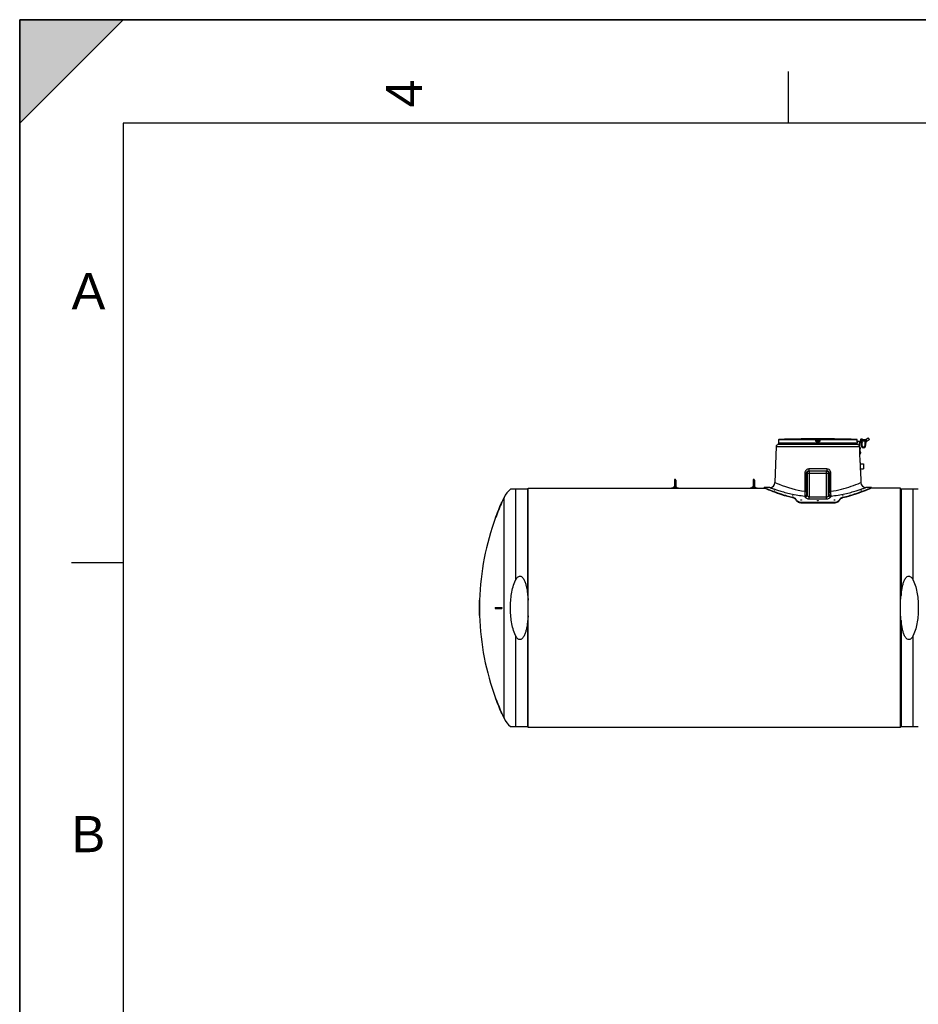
# Model space of a CAD drawing. Header units: millimetres. Extents: x 0 to 297, y 0 to 210.
# Tile 11 of 21: x 0 to 87, y 115 to 210. Entities that reach past the tile are written whole.
import ezdxf

# ---------------------------------------------------------------- set-up
doc = ezdxf.new("R2010")
doc.units = ezdxf.units.MM
doc.header["$LTSCALE"] = 16.335
doc.layers.get('0').update_dxf_attribs({"linetype": 'CONTINUOUS'})
doc.layers.add('AXES_REF', color=7, linetype='CONTINUOUS')
doc.layers.add('SURFACES', color=7, linetype='CONTINUOUS')
doc.styles.add('TEXTSTYLE_2', font='arial.ttf')

# ---------------------------------------------------------------- blocks, each defined once
blk = doc.blocks.new('MARGEA4_BL0', base_point=(148.514, 105.014))
at = {"color": 7, "linetype": 'Continuous'}
for p, q in [((297.014, 210.014), (0.014, 210.014)), ((0.014, 0.014), (0.014, 210.014)), ((0.014, 200.014), (10.014, 210.014)), ((10.014, 210.014), (0.014, 210.014)), ((0.014, 210.014), (0.014, 200.014)), ((0.014, 0.014), (0.014, 210.014)), ((0.014, 210.014), (0.014, 0.014)), ((0.014, 200.014), (10.014, 210.014)), ((74.264, 205.014), (74.264, 200.014)), ((287.014, 200.014), (10.014, 200.014)), ((10.014, 200.014), (10.014, 10.014)), ((5.014, 157.514), (10.014, 157.514))]:
    blk.add_line(p, q, dxfattribs=at)
blk.add_solid([(0.014, 200.014), (10.014, 210.014), (0.014, 210.014)], dxfattribs=at)
at = {"color": 5, "linetype": 'Continuous', "style": 'TEXTSTYLE_2', "oblique": 0.00002}
blk.add_text('4', height=3.5, rotation=90, dxfattribs=at).set_placement((38.889, 201.514))
for s, p in [('A', (5.014, 182.014)), ('B', (5.014, 129.514))]:
    blk.add_text(s, height=3.5, dxfattribs=at).set_placement(p)

msp = doc.modelspace()

# ---------------------------------------------------------------- linework, layer by layer
at = {"color": 7, "linetype": 'Continuous'}
for p, q in [((0, 0), (0, 210)), ((0, 210), (297, 210)), ((81.762, 169.435), (82.007, 169.571)), ((82.034, 169.563), (82.007, 169.571)), ((82.007, 169.571), (82.104, 169.396)), ((82.034, 169.563), (82.112, 169.423)), ((73.105, 168.734), (72.989, 165.26)), ((80.973, 168.927), (73.305, 168.927)), ((73.339, 169.178), (73.339, 169.077)), ((73.342, 169.201), (73.341, 169.193)), ((73.341, 169.193), (73.341, 169.192)), ((73.341, 169.192), (73.341, 169.191)), ((73.341, 169.191), (73.341, 169.189)), ((73.341, 169.189), (73.341, 169.189)), ((73.341, 169.189), (73.341, 169.188)), ((73.341, 169.188), (73.341, 169.188)), ((73.341, 169.188), (73.341, 169.187)), ((73.341, 169.187), (73.341, 169.187)), ((73.343, 169.232), (73.342, 169.225)), ((73.342, 169.225), (73.342, 169.218)), ((73.342, 169.218), (73.342, 169.212)), ((73.342, 169.212), (73.342, 169.207)), ((73.342, 169.207), (73.342, 169.205)), ((73.344, 169.379), (73.343, 169.257)), ((73.343, 169.257), (73.343, 169.248)), ((73.343, 169.248), (73.343, 169.24)), ((73.343, 169.24), (73.343, 169.232)), ((75.539, 169.468), (75.517, 169.468)), ((75.572, 169.469), (75.539, 169.468)), ((75.586, 169.469), (75.572, 169.469)), ((75.587, 169.469), (75.586, 169.469)), ((75.587, 169.469), (75.587, 169.469)), ((75.587, 169.469), (75.587, 169.469)), ((77.008, 169.316), (76.994, 169.424)), ((77.008, 169.316), (77.008, 169.312)), ((77.283, 169.424), (77.269, 169.312)), ((78.691, 169.469), (78.691, 169.469)), ((78.737, 169.468), (78.691, 169.469)), ((78.693, 169.469), (78.691, 169.469)), ((78.691, 169.469), (78.691, 169.469)), ((78.691, 169.469), (78.691, 169.469)), ((78.759, 169.468), (78.722, 169.468)), ((78.761, 169.468), (78.759, 169.468)), ((80.935, 169.258), (80.934, 169.379)), ((80.935, 169.24), (80.935, 169.258)), ((80.935, 169.258), (81.458, 169.248)), ((80.935, 169.228), (80.935, 169.24)), ((80.935, 169.221), (80.935, 169.228)), ((81.458, 169.218), (80.935, 169.228)), ((80.936, 169.214), (80.935, 169.221)), ((80.936, 169.209), (80.936, 169.214)), ((80.936, 169.204), (80.936, 169.209)), ((80.936, 169.2), (80.936, 169.204)), ((80.936, 169.197), (80.936, 169.2)), ((80.936, 169.195), (80.936, 169.197)), ((80.937, 169.193), (80.936, 169.195)), ((80.937, 169.191), (80.937, 169.193)), ((80.937, 169.19), (80.937, 169.191)), ((80.937, 169.189), (80.937, 169.19)), ((80.937, 169.188), (80.937, 169.189)), ((80.937, 169.187), (80.937, 169.188)), ((80.937, 169.188), (80.937, 169.188)), ((80.937, 169.187), (80.937, 169.187)), ((80.937, 169.187), (80.937, 169.187)), ((80.939, 169.178), (80.939, 169.077)), ((81.224, 167.192), (81.16, 169.117)), ((81.229, 167.959), (81.19, 169.118)), ((81.199, 169.158), (81.458, 169.167)), ((81.2, 169.128), (81.459, 169.137)), ((81.207, 168.613), (81.217, 168.614)), ((81.221, 168.504), (81.217, 168.614)), ((81.267, 168.608), (81.217, 168.606)), ((81.261, 169.395), (81.259, 169.291)), ((81.27, 168.513), (81.267, 168.608)), ((81.284, 169.261), (81.284, 169.261)), ((81.287, 169.454), (81.287, 169.437)), ((81.362, 169.436), (81.287, 169.437)), ((81.297, 169.464), (81.427, 169.462)), ((81.316, 169.132), (81.311, 168.87)), ((81.318, 169.22), (81.317, 169.162)), ((81.73, 169.263), (81.388, 169.269)), ((81.396, 169.135), (81.391, 168.869)), ((81.398, 169.219), (81.397, 169.165)), ((81.418, 169.442), (81.789, 169.435)), ((81.437, 169.441), (81.437, 169.451)), ((81.438, 169.218), (81.438, 169.248)), ((81.439, 169.136), (81.438, 169.166)), ((81.458, 169.218), (81.458, 169.248)), ((81.459, 169.137), (81.458, 169.167)), ((81.823, 169.241), (81.693, 169.243)), ((81.711, 168.863), (81.718, 169.243)), ((81.839, 169.261), (81.787, 169.262)), ((81.791, 168.861), (81.798, 169.241)), ((81.839, 169.261), (81.853, 169.26)), ((81.86, 169.306), (81.859, 169.263)), ((81.861, 169.376), (81.861, 169.396)), ((81.863, 169.263), (82.104, 169.396)), ((82.112, 169.423), (82.104, 169.396)), ((81.198, 167.978), (81.228, 167.979)), ((81.199, 167.958), (81.229, 167.959)), ((81.211, 168.503), (81.221, 168.504)), ((81.22, 168.511), (81.27, 168.513)), ((81.22, 168.214), (81.23, 168.214)), ((81.224, 168.104), (81.234, 168.104)), ((81.234, 168.104), (81.23, 168.214)), ((81.28, 168.208), (81.23, 168.207)), ((81.234, 168.111), (81.284, 168.113)), ((81.284, 168.113), (81.28, 168.208)), ((81.22, 167.192), (81.22, 166.827)), ((81.224, 167.192), (81.26, 167.192)), ((81.26, 166.462), (81.26, 167.192)), ((81.26, 167.077), (81.56, 167.077)), ((81.56, 167.077), (81.56, 166.577)), ((76.238, 166.377), (78.04, 166.377)), ((81.249, 166.462), (81.26, 166.462)), ((81.249, 166.462), (81.289, 165.26)), ((81.26, 166.577), (81.56, 166.577)), ((62.996, 164.707), (62.996, 164.747)), ((62.996, 164.747), (63.681, 164.747)), ((63.276, 165.494), (63.276, 164.811)), ((63.401, 165.494), (63.401, 164.811)), ((63.681, 164.707), (63.681, 164.747)), ((70.596, 164.707), (70.596, 164.747)), ((70.596, 164.747), (71.281, 164.747)), ((70.876, 165.494), (70.876, 164.811)), ((71.001, 165.494), (71.001, 164.811)), ((71.281, 164.707), (71.281, 164.747)), ((71.964, 164.717), (71.964, 164.777)), ((72.294, 164.777), (71.964, 164.777)), ((71.986, 164.707), (71.964, 164.717)), ((72.489, 164.777), (72.334, 164.777)), ((81.944, 164.777), (81.789, 164.777)), ((82.314, 164.777), (81.984, 164.777)), ((82.314, 164.717), (82.291, 164.707)), ((82.314, 164.717), (82.314, 164.777)), ((49.094, 164.612), (47.432, 164.612)), ((49.139, 141.567), (49.139, 164.707)), ((49.139, 164.707), (71.986, 164.707)), ((85.139, 164.707), (82.291, 164.707)), ((85.139, 141.567), (85.139, 164.707)), ((86.846, 164.612), (85.184, 164.612)), ((46.574, 163.362), (46.606, 163.362)), ((78.678, 163.342), (75.6, 163.342)), ((78.678, 163.273), (75.6, 163.273)), ((45.965, 161.862), (45.997, 161.862)), ((44.417, 153.887), (44.447, 153.887)), ((44.406, 153.187), (44.447, 153.187)), ((44.406, 153.087), (44.447, 153.087)), ((44.417, 152.387), (44.447, 152.387)), ((45.965, 153.187), (46.606, 153.187)), ((45.965, 153.087), (46.606, 153.087)), ((45.965, 144.412), (45.997, 144.412)), ((46.574, 142.912), (46.606, 142.912)), ((47.432, 141.662), (49.094, 141.662)), ((85.139, 141.567), (49.139, 141.567)), ((85.184, 141.662), (86.846, 141.662))]:
    msp.add_line(p, q, dxfattribs=at)
at = {"color": 9, "linetype": 'Continuous'}
for p, q in [((73.105, 168.734), (81.173, 168.734)), ((73.34, 169.178), (73.339, 169.178)), ((80.939, 169.077), (73.339, 169.077)), ((73.344, 169.379), (73.343, 169.266)), ((73.343, 169.266), (73.343, 169.266)), ((73.343, 169.266), (73.343, 169.266)), ((73.343, 169.266), (73.343, 169.266)), ((76.942, 169.379), (73.344, 169.379)), ((73.344, 169.379), (73.344, 169.379)), ((76.945, 169.429), (73.393, 169.429)), ((75.587, 169.469), (75.587, 169.469)), ((76.956, 169.266), (76.942, 169.379)), ((76.945, 169.429), (76.945, 169.468)), ((76.994, 169.385), (76.994, 169.424)), ((77.008, 169.272), (76.994, 169.385)), ((77.008, 169.272), (77.008, 169.312)), ((77.015, 169.469), (77.015, 169.418)), ((77.015, 169.469), (77.262, 169.469)), ((77.028, 169.318), (77.015, 169.418)), ((77.015, 169.418), (77.262, 169.418)), ((77.028, 169.312), (77.028, 169.318)), ((77.028, 169.318), (77.25, 169.318)), ((77.221, 169.178), (77.057, 169.178)), ((77.058, 169.268), (77.058, 169.228)), ((77.058, 169.268), (77.22, 169.268)), ((77.22, 169.228), (77.058, 169.228)), ((77.22, 169.228), (77.22, 169.268)), ((77.25, 169.318), (77.249, 169.312)), ((77.25, 169.318), (77.249, 169.312)), ((77.262, 169.418), (77.25, 169.318)), ((77.262, 169.469), (77.262, 169.418)), ((77.283, 169.385), (77.269, 169.272)), ((77.269, 169.312), (77.269, 169.272)), ((77.283, 169.424), (77.283, 169.385)), ((77.336, 169.379), (77.321, 169.266)), ((77.333, 169.468), (77.333, 169.429)), ((80.885, 169.429), (77.333, 169.429)), ((80.934, 169.379), (77.336, 169.379)), ((78.691, 169.469), (78.691, 169.469)), ((80.934, 169.379), (80.934, 169.379)), ((80.934, 169.266), (80.934, 169.379)), ((80.934, 169.266), (80.934, 169.266)), ((80.934, 169.266), (80.934, 169.266)), ((80.935, 169.266), (80.934, 169.266)), ((80.935, 169.228), (80.935, 169.258)), ((80.939, 169.178), (80.938, 169.178)), ((81.267, 168.607), (81.217, 168.605)), ((81.219, 168.56), (81.269, 168.561)), ((81.219, 168.558), (81.269, 168.559)), ((81.859, 169.28), (81.259, 169.291)), ((81.261, 169.395), (81.861, 169.383)), ((81.276, 169.271), (81.359, 169.27)), ((81.434, 169.258), (81.284, 169.261)), ((81.359, 169.26), (81.284, 169.261)), ((81.287, 169.454), (81.437, 169.451)), ((81.391, 168.869), (81.311, 168.87)), ((81.359, 169.26), (81.362, 169.436)), ((81.388, 169.269), (81.359, 169.27)), ((81.384, 169.259), (81.359, 169.26)), ((81.834, 169.251), (81.684, 169.254)), ((81.711, 168.863), (81.791, 168.861)), ((81.787, 169.262), (81.73, 169.263)), ((81.841, 169.365), (81.839, 169.261)), ((81.841, 169.365), (81.861, 169.376)), ((81.859, 169.263), (81.863, 169.263)), ((81.22, 168.512), (81.27, 168.514)), ((81.28, 168.207), (81.231, 168.206)), ((81.232, 168.16), (81.282, 168.162)), ((81.232, 168.158), (81.282, 168.16)), ((81.234, 168.112), (81.284, 168.114)), ((75.876, 166.171), (75.879, 165.677)), ((75.879, 165.677), (75.886, 164.41)), ((76.011, 166.177), (76.015, 165.677)), ((76.11, 166.177), (76.011, 166.177)), ((76.015, 165.677), (76.023, 164.417)), ((76.11, 166.177), (76.11, 164.018)), ((76.11, 166.177), (78.266, 166.177)), ((77.998, 166.571), (76.28, 166.571)), ((76.307, 166.377), (76.307, 166.177)), ((76.307, 166.177), (76.307, 163.87)), ((77.971, 166.177), (77.971, 166.377)), ((77.971, 163.87), (77.971, 166.177)), ((78.168, 164.018), (78.168, 166.177)), ((78.255, 164.417), (78.263, 165.677)), ((78.263, 165.677), (78.266, 166.177)), ((78.392, 164.41), (78.399, 165.677)), ((78.399, 165.677), (78.402, 166.171)), ((72.989, 165.26), (73.046, 165.236)), ((81.238, 165.238), (81.289, 165.26)), ((47.919, 164.612), (47.919, 155.812)), ((49.094, 154.342), (49.094, 164.612)), ((74.712, 163.842), (74.712, 163.777)), ((75.886, 164.41), (75.869, 164.086)), ((76.307, 163.87), (77.971, 163.87)), ((76.307, 163.688), (76.307, 163.87)), ((77.971, 163.688), (77.971, 163.87)), ((78.408, 164.086), (78.392, 164.41)), ((79.565, 163.842), (79.565, 163.777)), ((85.184, 164.612), (85.184, 154.342)), ((86.359, 155.812), (86.359, 164.612)), ((74.939, 163.733), (74.939, 163.667)), ((75.139, 163.504), (75.139, 163.436)), ((75.6, 163.342), (75.6, 163.273)), ((76.307, 163.688), (77.971, 163.688)), ((78.678, 163.342), (78.678, 163.273)), ((79.139, 163.504), (79.139, 163.436)), ((79.339, 163.733), (79.339, 163.667)), ((49.094, 141.662), (49.094, 151.932)), ((85.184, 151.932), (85.184, 141.662)), ((47.919, 150.462), (47.919, 141.662)), ((86.359, 141.662), (86.359, 150.462))]:
    msp.add_line(p, q, dxfattribs=at)
at = {"color": 7, "linetype": 'Continuous'}
for points in [[(73.341, 169.187), (73.341, 169.187), (73.341, 169.187)], [(73.342, 169.205), (73.342, 169.201), (73.342, 169.201)], [(80.937, 169.187), (80.937, 169.187), (80.937, 169.187)]]:
    msp.add_lwpolyline(points, dxfattribs=at)
at = {"color": 9, "linetype": 'Continuous'}
for points in [[(72.989, 165.26), (72.991, 165.26), (73.001, 165.255), (73.019, 165.247), (73.046, 165.236)], [(81.259, 165.247), (81.277, 165.255), (81.287, 165.26), (81.289, 165.26)]]:
    msp.add_lwpolyline(points, dxfattribs=at)
at = {"color": 7, "linetype": 'Continuous'}
for centre, radius, start, end in [((77.139, 25.052), 144.425, 89.3842, 90.6158), ((73.305, 168.727), 0.2, 90, 178.08159), ((73.389, 169.178), 0.05, 162.64936, 180), ((73.389, 169.077), 0.05, 180, 270), ((73.394, 169.379), 0.05, 91.48637, 179.6295), ((77.139, 25.052), 144.425, 90.64358, 91.48637), ((75.587, 169.419), 0.05, 90.75775, 93.48498), ((75.587, 169.419), 0.05, 90.76299, 91.12715), ((78.69, 169.419), 0.05, 88.87438, 89.23837), ((78.69, 169.419), 0.05, 86.51502, 89.24358), ((77.139, 25.052), 144.425, 88.51363, 89.35642), ((80.884, 169.379), 0.05, 0.37122, 88.51363), ((80.889, 169.077), 0.05, 270, 360), ((80.889, 169.178), 0.05, 0, 17.35086), ((80.973, 168.727), 0.2, 1.91841, 90), ((81.2, 169.118), 0.04, 91.91841, 181.91841), ((81.2, 169.118), 0.01, 91.91841, 181.91841), ((81.279, 169.291), 0.02, 178.92721, 259.33314), ((81.311, 169.394), 0.05, 118.92721, 178.92721), ((81.274, 169.262), 0.01, 358.92721, 79.33314), ((81.294, 169.261), 0.01, 178.92721, 268.92721), ((81.297, 169.454), 0.01, 88.92721, 178.92721), ((81.551, 168.866), 0.24, 178.92721, 358.92721), ((81.551, 168.866), 0.16, 178.92721, 358.92721), ((81.424, 169.258), 0.01, 268.92721, 358.92721), ((81.427, 169.452), 0.01, 358.92721, 88.92721), ((81.444, 169.258), 0.01, 88.92721, 178.92721), ((81.674, 169.254), 0.01, 358.92721, 88.92721), ((81.694, 169.253), 0.01, 178.92721, 268.92721), ((81.824, 169.251), 0.01, 268.92721, 358.92721), ((81.844, 169.251), 0.01, 88.92721, 178.92721), ((81.839, 169.281), 0.02, 268.92721, 358.92721), ((81.854, 169.28), 0.02, 268.92836, 298.92821), ((63.339, 164.602), 0.25, 104.48095, 144.54956), ((63.339, 165.495), 0.0625, 0, 180), ((63.339, 164.602), 0.25, 35.45044, 75.51905), ((70.939, 164.602), 0.25, 104.48095, 144.54956), ((70.939, 165.495), 0.0625, 0, 180), ((70.939, 164.602), 0.25, 35.45044, 75.51905), ((72.489, 165.277), 0.5, 270.00002, 358.08159), ((81.789, 165.277), 0.5, 181.91841, 269.99998), ((69.61, 153.137), 25.203, 156.06512, 159.746), ((69.61, 153.137), 25.173, 156.03481, 159.72081), ((75.383, 163.716), 0.324, 229.06418, 230.3544), ((78.895, 163.716), 0.324, 309.61293, 310.94092), ((69.61, 153.137), 25.203, 178.29475, 179.88633), ((69.61, 153.137), 25.173, 178.29272, 179.8862), ((69.61, 153.137), 25.203, 180.11367, 181.70525), ((69.61, 153.137), 25.192, 179.88628, 180.11372), ((69.61, 153.137), 25.173, 180.1138, 181.70728), ((69.61, 153.137), 25.162, 179.88615, 180.11385), ((69.61, 153.137), 23.645, 179.87884, 180.12116), ((69.61, 153.137), 23.036, 179.87564, 180.12436), ((69.61, 153.137), 23.003, 179.87546, 180.12454), ((69.61, 153.137), 25.203, 200.254, 203.93488), ((69.61, 153.137), 25.173, 200.27919, 203.96519)]:
    msp.add_arc(centre, radius, start, end, dxfattribs=at)
at = {"color": 9, "linetype": 'Continuous'}
for centre, radius, start, end in [((73.39, 169.178), 0.05, 168.2575, 170.92443), ((73.39, 169.178), 0.0501, 170.93178, 179.99378), ((73.394, 169.379), 0.0501, 177.73245, 179.62966), ((73.394, 169.379), 0.05, 179.62988, 179.99998), ((73.394, 169.378), 0.0502, 92.74218, 110.78278), ((73.394, 169.379), 0.0498, 91.49055, 92.68675), ((80.884, 169.379), 0.0499, 87.38285, 88.50955), ((80.884, 169.378), 0.0501, 70.34173, 87.33526), ((80.884, 169.379), 0.0501, 1.13517, 2.26775), ((80.884, 169.379), 0.05, 0.00027, 1.13524), ((82.942, 169.278), 2.007, 180.34838, 180.59325), ((80.888, 169.178), 0.05, 9.07557, 11.74249), ((80.888, 169.178), 0.0501, 0.00622, 9.06822), ((71.573, 162.022), 4.702, 22.66139, 24.16873), ((71.644, 162.185), 4.827, 22.31696, 23.80678), ((82.634, 162.185), 4.827, 156.19318, 157.68299), ((82.704, 162.022), 4.702, 155.83109, 157.33843)]:
    msp.add_arc(centre, radius, start, end, dxfattribs=at)
at = {"color": 7, "linetype": 'Continuous'}
for centre, major_axis, start_param, end_param in [((72.911, 153.137), (0, 11.64), 5.811033, 5.856375), ((72.911, 153.137), (0, 11.58), -0.4748, -0.429168), ((81.366, 153.137), (0, 11.64), 0.426811, 0.472152), ((81.366, 153.137), (0, 11.58), 0.429168, 0.4748)]:
    msp.add_ellipse(centre, major_axis=major_axis, ratio=0.420776, start_param=start_param, end_param=end_param, dxfattribs=at)
at = {"color": 9, "linetype": 'Continuous'}
for points, knots in [([(73.341, 169.188), (73.341, 169.186), (73.341, 169.182), (73.34, 169.18), (73.34, 169.178), (73.34, 169.178)], [0, 0, 0, 0, 0.741637, 0.931619, 1, 1, 1, 1]), ([(73.343, 169.266), (73.343, 169.258), (73.343, 169.232), (73.342, 169.206), (73.341, 169.188)], [0, 0, 0, 0, 0.311134, 1, 1, 1, 1]), ([(73.376, 169.425), (73.367, 169.422), (73.351, 169.409), (73.344, 169.39), (73.344, 169.381)], [0, 0, 0, 0, 0.499815, 1, 1, 1, 1]), ([(76.942, 169.379), (76.942, 169.385), (76.942, 169.396), (76.943, 169.41), (76.943, 169.419), (76.944, 169.424), (76.944, 169.427), (76.944, 169.428), (76.945, 169.429)], [0, 0, 0, 0, 0.375509, 0.695843, 0.820139, 0.914148, 0.974528, 1, 1, 1, 1]), ([(76.942, 169.379), (76.949, 169.379), (76.961, 169.381), (76.975, 169.383), (76.985, 169.384), (76.99, 169.385), (76.992, 169.384), (76.994, 169.385), (76.994, 169.385)], [0, 0, 0, 0, 0.377974, 0.702768, 0.828238, 0.921902, 0.979938, 1, 1, 1, 1]), ([(76.945, 169.468), (76.945, 169.468), (76.948, 169.468), (76.95, 169.469), (76.958, 169.468), (76.966, 169.469), (76.977, 169.469), (76.993, 169.469), (77.006, 169.469), (77.015, 169.469)], [0, 0, 0, 0, 0.019479, 0.076791, 0.169668, 0.294386, 0.446011, 0.618643, 1, 1, 1, 1]), ([(76.945, 169.468), (76.956, 169.468), (76.981, 169.459), (76.993, 169.436), (76.994, 169.424)], [0, 0, 0, 0, 0.50001, 1, 1, 1, 1]), ([(76.945, 169.429), (76.956, 169.429), (76.981, 169.42), (76.993, 169.396), (76.994, 169.385)], [0, 0, 0, 0, 0.500055, 1, 1, 1, 1]), ([(77.008, 169.272), (77.008, 169.273), (77.006, 169.272), (77.004, 169.272), (76.999, 169.271), (76.989, 169.27), (76.975, 169.268), (76.963, 169.267), (76.956, 169.266)], [0, 0, 0, 0, 0.020038, 0.078019, 0.171603, 0.296994, 0.621732, 1, 1, 1, 1]), ([(77.057, 169.178), (77.033, 169.178), (76.984, 169.196), (76.959, 169.243), (76.956, 169.266)], [0, 0, 0, 0, 0.500213, 1, 1, 1, 1]), ([(76.994, 169.424), (76.994, 169.425), (76.998, 169.423), (77.001, 169.423), (77.008, 169.42), (77.013, 169.419), (77.015, 169.418)], [0, 0, 0, 0, 0.081427, 0.307017, 0.629699, 1, 1, 1, 1]), ([(77.008, 169.316), (77.008, 169.316), (77.011, 169.315), (77.014, 169.317), (77.021, 169.317), (77.025, 169.318), (77.028, 169.318)], [0, 0, 0, 0, 0.076481, 0.292975, 0.616687, 1, 1, 1, 1]), ([(77.008, 169.312), (77.008, 169.311), (77.011, 169.311), (77.015, 169.311), (77.021, 169.311), (77.026, 169.312), (77.028, 169.312)], [0, 0, 0, 0, 0.086224, 0.30226, 0.62231, 1, 1, 1, 1]), ([(77.008, 169.312), (77.01, 169.3), (77.022, 169.276), (77.047, 169.268), (77.058, 169.268)], [0, 0, 0, 0, 0.521741, 1, 1, 1, 1]), ([(77.058, 169.228), (77.046, 169.228), (77.022, 169.237), (77.01, 169.261), (77.008, 169.272)], [0, 0, 0, 0, 0.499966, 1, 1, 1, 1]), ([(77.058, 169.268), (77.05, 169.268), (77.033, 169.281), (77.029, 169.301), (77.028, 169.312)], [0, 0, 0, 0, 0.396195, 1, 1, 1, 1]), ([(77.058, 169.228), (77.058, 169.228), (77.058, 169.227), (77.057, 169.224), (77.057, 169.219), (77.057, 169.21), (77.057, 169.196), (77.057, 169.185), (77.057, 169.178)], [0, 0, 0, 0, 0.023923, 0.083888, 0.177841, 0.302323, 0.623442, 1, 1, 1, 1]), ([(77.22, 169.268), (77.231, 169.268), (77.255, 169.276), (77.268, 169.3), (77.269, 169.312)], [0, 0, 0, 0, 0.478258, 1, 1, 1, 1]), ([(77.249, 169.312), (77.249, 169.301), (77.244, 169.281), (77.227, 169.268), (77.22, 169.268)], [0, 0, 0, 0, 0.603805, 1, 1, 1, 1]), ([(77.269, 169.272), (77.268, 169.261), (77.256, 169.237), (77.231, 169.228), (77.22, 169.228)], [0, 0, 0, 0, 0.500036, 1, 1, 1, 1]), ([(77.22, 169.228), (77.22, 169.228), (77.22, 169.227), (77.22, 169.224), (77.22, 169.219), (77.221, 169.21), (77.221, 169.196), (77.221, 169.185), (77.221, 169.178)], [0, 0, 0, 0, 0.023922, 0.083888, 0.177841, 0.302322, 0.623442, 1, 1, 1, 1]), ([(77.321, 169.266), (77.318, 169.243), (77.294, 169.196), (77.245, 169.178), (77.221, 169.178)], [0, 0, 0, 0, 0.499788, 1, 1, 1, 1]), ([(77.249, 169.312), (77.252, 169.312), (77.256, 169.311), (77.263, 169.311), (77.266, 169.311), (77.269, 169.311), (77.269, 169.312)], [0, 0, 0, 0, 0.37769, 0.69774, 0.913776, 1, 1, 1, 1]), ([(77.25, 169.318), (77.252, 169.318), (77.257, 169.317), (77.264, 169.317), (77.267, 169.315), (77.27, 169.316), (77.27, 169.316)], [0, 0, 0, 0, 0.381817, 0.705777, 0.922823, 1, 1, 1, 1]), ([(77.262, 169.469), (77.271, 169.469), (77.284, 169.469), (77.301, 169.469), (77.312, 169.469), (77.32, 169.468), (77.327, 169.469), (77.33, 169.468), (77.333, 169.468), (77.333, 169.468)], [0, 0, 0, 0, 0.381355, 0.553987, 0.705611, 0.83033, 0.923208, 0.98052, 1, 1, 1, 1]), ([(77.262, 169.418), (77.265, 169.419), (77.27, 169.42), (77.277, 169.423), (77.28, 169.423), (77.283, 169.425), (77.283, 169.424)], [0, 0, 0, 0, 0.369625, 0.692436, 0.918242, 1, 1, 1, 1]), ([(77.269, 169.272), (77.27, 169.273), (77.271, 169.272), (77.274, 169.272), (77.279, 169.271), (77.288, 169.27), (77.303, 169.268), (77.315, 169.267), (77.321, 169.266)], [0, 0, 0, 0, 0.020038, 0.078019, 0.171603, 0.296994, 0.621732, 1, 1, 1, 1]), ([(77.333, 169.468), (77.321, 169.468), (77.297, 169.459), (77.285, 169.436), (77.283, 169.424)], [0, 0, 0, 0, 0.50001, 1, 1, 1, 1]), ([(77.333, 169.429), (77.321, 169.429), (77.297, 169.42), (77.285, 169.396), (77.283, 169.385)], [0, 0, 0, 0, 0.500055, 1, 1, 1, 1]), ([(77.283, 169.385), (77.284, 169.385), (77.285, 169.384), (77.288, 169.385), (77.293, 169.384), (77.302, 169.383), (77.317, 169.381), (77.329, 169.379), (77.336, 169.379)], [0, 0, 0, 0, 0.020062, 0.078098, 0.171762, 0.297232, 0.622026, 1, 1, 1, 1]), ([(77.333, 169.429), (77.333, 169.428), (77.334, 169.427), (77.334, 169.424), (77.334, 169.419), (77.335, 169.41), (77.335, 169.396), (77.336, 169.385), (77.336, 169.379)], [0, 0, 0, 0, 0.025483, 0.085909, 0.179909, 0.304213, 0.62455, 1, 1, 1, 1]), ([(80.934, 169.381), (80.933, 169.39), (80.927, 169.41), (80.91, 169.422), (80.901, 169.426)], [0, 0, 0, 0, 0.500197, 1, 1, 1, 1]), ([(80.937, 169.188), (80.937, 169.191), (80.936, 169.204), (80.935, 169.217), (80.935, 169.228)], [0, 0, 0, 0, 0.186892, 1, 1, 1, 1]), ([(80.938, 169.178), (80.938, 169.178), (80.938, 169.18), (80.937, 169.182), (80.937, 169.186), (80.937, 169.188)], [0, 0, 0, 0, 0.068381, 0.258363, 1, 1, 1, 1]), ([(81.388, 169.269), (81.386, 169.269), (81.384, 169.265), (81.384, 169.262), (81.384, 169.259)], [0, 0, 0, 0, 0.346149, 1, 1, 1, 1]), ([(81.73, 169.263), (81.731, 169.263), (81.733, 169.258), (81.733, 169.255), (81.733, 169.253)], [0, 0, 0, 0, 0.346151, 1, 1, 1, 1]), ([(81.784, 169.252), (81.775, 169.252), (81.759, 169.253), (81.742, 169.252), (81.733, 169.253)], [0, 0, 0, 0, 0.5, 1, 1, 1, 1]), ([(81.788, 169.262), (81.786, 169.262), (81.784, 169.257), (81.784, 169.254), (81.784, 169.252)], [0, 0, 0, 0, 0.346148, 1, 1, 1, 1]), ([(76.28, 166.571), (76.178, 166.571), (75.964, 166.488), (75.875, 166.274), (75.876, 166.171)], [0, 0, 0, 0, 0.496438, 1, 1, 1, 1]), ([(75.876, 166.171), (75.892, 166.171), (75.937, 166.173), (75.983, 166.171), (76.011, 166.177)], [0, 0, 0, 0, 0.358791, 1, 1, 1, 1]), ([(76.238, 166.377), (76.186, 166.377), (76.073, 166.346), (76.011, 166.234), (76.011, 166.177)], [0, 0, 0, 0, 0.477231, 1, 1, 1, 1]), ([(76.11, 166.177), (76.11, 166.228), (76.151, 166.333), (76.256, 166.377), (76.307, 166.377)], [0, 0, 0, 0, 0.49857, 1, 1, 1, 1]), ([(76.28, 166.571), (76.28, 166.525), (76.273, 166.474), (76.259, 166.377), (76.238, 166.377)], [0, 0, 0, 0, 0.684996, 1, 1, 1, 1]), ([(77.971, 166.377), (78.021, 166.377), (78.126, 166.334), (78.168, 166.229), (78.168, 166.177)], [0, 0, 0, 0, 0.493098, 1, 1, 1, 1]), ([(77.998, 166.571), (77.998, 166.525), (78.005, 166.474), (78.018, 166.377), (78.04, 166.377)], [0, 0, 0, 0, 0.684996, 1, 1, 1, 1]), ([(78.402, 166.171), (78.403, 166.274), (78.313, 166.488), (78.1, 166.571), (77.998, 166.571)], [0, 0, 0, 0, 0.503565, 1, 1, 1, 1]), ([(78.266, 166.177), (78.267, 166.234), (78.205, 166.345), (78.092, 166.377), (78.04, 166.377)], [0, 0, 0, 0, 0.51746, 1, 1, 1, 1]), ([(78.402, 166.171), (78.386, 166.171), (78.341, 166.173), (78.295, 166.171), (78.266, 166.177)], [0, 0, 0, 0, 0.358789, 1, 1, 1, 1]), ([(72.489, 164.777), (72.494, 164.78), (72.516, 164.76), (72.562, 164.754), (72.641, 164.719), (72.805, 164.664), (73.077, 164.568), (73.48, 164.441), (73.974, 164.299), (74.773, 164.105), (75.415, 163.997), (75.864, 163.947)], [0, 0, 0, 0, 0.004894, 0.019493, 0.043588, 0.076841, 0.169005, 0.291814, 0.440724, 0.611277, 1, 1, 1, 1]), ([(73.046, 165.236), (73.16, 165.187), (74.07, 164.809), (75.031, 164.531), (75.886, 164.41)], [0, 0, 0, 0, 0.125351, 1, 1, 1, 1]), ([(78.392, 164.41), (78.741, 164.46), (79.714, 164.654), (80.653, 164.986), (81.239, 165.239)], [0, 0, 0, 0, 0.356028, 1, 1, 1, 1]), ([(78.414, 163.947), (78.863, 163.997), (79.506, 164.105), (80.302, 164.298), (80.803, 164.443), (81.186, 164.56), (81.533, 164.691), (81.63, 164.707), (81.806, 164.792), (81.789, 164.777)], [0, 0, 0, 0, 0.388724, 0.559278, 0.708188, 0.830997, 0.923161, 0.980508, 1, 1, 1, 1]), ([(75.869, 164.086), (75.869, 164.072), (75.866, 164.025), (75.864, 163.979), (75.864, 163.947)], [0, 0, 0, 0, 0.310393, 1, 1, 1, 1]), ([(75.886, 164.41), (75.902, 164.411), (75.948, 164.412), (75.994, 164.411), (76.023, 164.417)], [0, 0, 0, 0, 0.358612, 1, 1, 1, 1]), ([(75.913, 163.834), (75.934, 163.782), (76.079, 163.707), (76.218, 163.688), (76.307, 163.688)], [0, 0, 0, 0, 0.386049, 1, 1, 1, 1]), ([(76.023, 164.417), (76.023, 164.386), (76.028, 164.291), (76.034, 164.192), (76.061, 164.133)], [0, 0, 0, 0, 0.321754, 1, 1, 1, 1]), ([(76.11, 164.018), (76.113, 164), (76.145, 163.919), (76.239, 163.87), (76.307, 163.87)], [0, 0, 0, 0, 0.213403, 1, 1, 1, 1]), ([(77.971, 163.87), (77.997, 163.87), (78.083, 163.884), (78.156, 163.959), (78.168, 164.018)], [0, 0, 0, 0, 0.304678, 1, 1, 1, 1]), ([(77.971, 163.688), (78.059, 163.688), (78.199, 163.707), (78.344, 163.782), (78.365, 163.834)], [0, 0, 0, 0, 0.613952, 1, 1, 1, 1]), ([(78.217, 164.133), (78.224, 164.147), (78.249, 164.24), (78.254, 164.337), (78.255, 164.417)], [0, 0, 0, 0, 0.164789, 1, 1, 1, 1]), ([(78.392, 164.41), (78.375, 164.411), (78.33, 164.412), (78.283, 164.411), (78.255, 164.417)], [0, 0, 0, 0, 0.358618, 1, 1, 1, 1]), ([(78.414, 163.947), (78.414, 163.956), (78.412, 164.002), (78.41, 164.048), (78.408, 164.086)], [0, 0, 0, 0, 0.186564, 1, 1, 1, 1])]:
    msp.add_open_spline(points, degree=3, knots=knots, dxfattribs=at)
at = {"color": 7, "linetype": 'Continuous'}
for points, knots in [([(81.418, 169.442), (81.409, 169.442), (81.391, 169.438), (81.372, 169.436), (81.362, 169.436)], [0, 0, 0, 0, 0.453105, 1, 1, 1, 1]), ([(81.789, 169.435), (81.795, 169.435), (81.823, 169.43), (81.845, 169.41), (81.861, 169.396)], [0, 0, 0, 0, 0.223018, 1, 1, 1, 1]), ([(81.841, 169.365), (81.843, 169.36), (81.852, 169.341), (81.86, 169.321), (81.86, 169.306)], [0, 0, 0, 0, 0.2671, 1, 1, 1, 1]), ([(63.339, 164.771), (63.323, 164.771), (63.295, 164.776), (63.276, 164.801), (63.276, 164.811)], [0, 0, 0, 0, 0.606644, 1, 1, 1, 1]), ([(63.401, 164.811), (63.401, 164.801), (63.383, 164.776), (63.355, 164.771), (63.339, 164.771)], [0, 0, 0, 0, 0.393218, 1, 1, 1, 1]), ([(70.939, 164.771), (70.923, 164.771), (70.895, 164.776), (70.876, 164.801), (70.876, 164.811)], [0, 0, 0, 0, 0.606644, 1, 1, 1, 1]), ([(71.001, 164.811), (71.001, 164.801), (70.983, 164.776), (70.955, 164.771), (70.939, 164.771)], [0, 0, 0, 0, 0.393218, 1, 1, 1, 1]), ([(71.964, 164.777), (71.951, 164.79), (72.085, 164.713), (72.162, 164.697), (72.433, 164.572), (72.736, 164.455), (73.139, 164.302), (73.796, 164.078), (74.333, 163.928), (74.712, 163.842)], [0, 0, 0, 0, 0.018365, 0.072723, 0.161037, 0.280362, 0.427326, 0.598466, 1, 1, 1, 1]), ([(79.565, 163.842), (79.945, 163.928), (80.482, 164.078), (81.139, 164.302), (81.542, 164.455), (81.845, 164.572), (82.115, 164.697), (82.192, 164.713), (82.326, 164.79), (82.314, 164.777)], [0, 0, 0, 0, 0.401534, 0.572674, 0.719638, 0.838963, 0.927277, 0.981635, 1, 1, 1, 1]), ([(74.712, 163.777), (74.362, 163.857), (73.434, 164.113), (72.536, 164.462), (71.986, 164.707)], [0, 0, 0, 0, 0.373798, 1, 1, 1, 1]), ([(74.712, 163.842), (74.737, 163.837), (74.818, 163.814), (74.899, 163.776), (74.939, 163.733)], [0, 0, 0, 0, 0.301019, 1, 1, 1, 1]), ([(74.939, 163.667), (74.927, 163.68), (74.862, 163.734), (74.778, 163.762), (74.712, 163.777)], [0, 0, 0, 0, 0.201563, 1, 1, 1, 1]), ([(79.339, 163.733), (79.35, 163.746), (79.416, 163.8), (79.499, 163.827), (79.565, 163.842)], [0, 0, 0, 0, 0.201333, 1, 1, 1, 1]), ([(79.565, 163.777), (79.54, 163.771), (79.46, 163.749), (79.379, 163.711), (79.339, 163.667)], [0, 0, 0, 0, 0.30086, 1, 1, 1, 1]), ([(82.292, 164.707), (82.199, 164.666), (81.318, 164.282), (80.403, 163.968), (79.565, 163.777)], [0, 0, 0, 0, 0.105876, 1, 1, 1, 1]), ([(75.139, 163.504), (75.143, 163.498), (75.154, 163.487), (75.165, 163.477), (75.17, 163.472)], [0, 0, 0, 0, 0.485011, 1, 1, 1, 1]), ([(75.6, 163.273), (75.549, 163.273), (75.387, 163.287), (75.212, 163.347), (75.139, 163.436)], [0, 0, 0, 0, 0.304439, 1, 1, 1, 1]), ([(75.176, 163.467), (75.199, 163.447), (75.327, 163.368), (75.481, 163.342), (75.6, 163.342)], [0, 0, 0, 0, 0.20367, 1, 1, 1, 1]), ([(78.678, 163.342), (78.721, 163.342), (78.869, 163.352), (79.02, 163.399), (79.101, 163.467)], [0, 0, 0, 0, 0.290548, 1, 1, 1, 1]), ([(79.139, 163.436), (79.119, 163.412), (78.988, 163.305), (78.812, 163.273), (78.678, 163.273)], [0, 0, 0, 0, 0.191187, 1, 1, 1, 1]), ([(79.107, 163.472), (79.113, 163.477), (79.124, 163.487), (79.134, 163.498), (79.139, 163.504)], [0, 0, 0, 0, 0.514982, 1, 1, 1, 1]), ([(47.919, 155.812), (47.944, 155.863), (47.998, 155.963), (48.103, 156.098), (48.221, 156.183), (48.334, 156.206), (48.447, 156.191), (48.57, 156.111), (48.713, 155.935), (48.836, 155.676), (48.936, 155.351), (49.031, 154.907), (49.073, 154.568), (49.094, 154.342)], [0, 0, 0, 0, 0.062577, 0.12508, 0.187261, 0.218456, 0.249644, 0.311756, 0.374244, 0.499225, 0.624397, 0.749609, 1, 1, 1, 1]), ([(85.184, 154.342), (85.205, 154.568), (85.247, 154.907), (85.342, 155.351), (85.442, 155.676), (85.564, 155.935), (85.707, 156.111), (85.83, 156.191), (85.944, 156.206), (86.057, 156.183), (86.175, 156.098), (86.279, 155.963), (86.334, 155.863), (86.359, 155.812)], [0, 0, 0, 0, 0.250391, 0.375603, 0.500775, 0.625756, 0.688244, 0.750356, 0.781544, 0.812739, 0.87492, 0.937423, 1, 1, 1, 1]), ([(47.432, 153.137), (47.432, 153.593), (47.479, 154.28), (47.666, 155.174), (47.819, 155.607), (47.919, 155.812)], [0, 0, 0, 0, 0.499966, 0.750074, 1, 1, 1, 1]), ([(86.359, 155.812), (86.458, 155.607), (86.611, 155.174), (86.799, 154.28), (86.846, 153.593), (86.846, 153.137)], [0, 0, 0, 0, 0.249926, 0.500034, 1, 1, 1, 1]), ([(47.919, 150.462), (47.819, 150.667), (47.666, 151.1), (47.479, 151.994), (47.432, 152.681), (47.432, 153.137)], [0, 0, 0, 0, 0.249926, 0.500034, 1, 1, 1, 1]), ([(86.846, 153.137), (86.846, 152.681), (86.799, 151.994), (86.611, 151.1), (86.458, 150.667), (86.359, 150.462)], [0, 0, 0, 0, 0.499966, 0.750074, 1, 1, 1, 1]), ([(49.094, 151.932), (49.073, 151.706), (49.031, 151.368), (48.936, 150.924), (48.836, 150.599), (48.713, 150.34), (48.57, 150.163), (48.447, 150.083), (48.334, 150.068), (48.221, 150.091), (48.103, 150.177), (47.998, 150.312), (47.944, 150.411), (47.919, 150.462)], [0, 0, 0, 0, 0.250391, 0.375603, 0.500775, 0.625756, 0.688244, 0.750356, 0.781544, 0.812739, 0.87492, 0.937423, 1, 1, 1, 1]), ([(86.359, 150.462), (86.334, 150.411), (86.279, 150.312), (86.175, 150.177), (86.057, 150.091), (85.944, 150.068), (85.83, 150.083), (85.707, 150.163), (85.564, 150.34), (85.442, 150.599), (85.342, 150.924), (85.247, 151.368), (85.205, 151.706), (85.184, 151.932)], [0, 0, 0, 0, 0.062577, 0.12508, 0.187261, 0.218456, 0.249644, 0.311756, 0.374244, 0.499225, 0.624397, 0.749609, 1, 1, 1, 1])]:
    msp.add_open_spline(points, degree=3, knots=knots, dxfattribs=at)
at = {"color": 9, "linetype": 'Continuous'}
for points in [[(81.859, 169.263), (81.856, 169.262), (81.852, 169.26), (81.85, 169.262)], [(75.864, 163.947), (75.954, 163.953), (76.054, 164.043), (76.061, 164.133)], [(75.913, 163.834), (76.002, 163.84), (76.103, 163.928), (76.11, 164.018)], [(78.365, 163.834), (78.275, 163.84), (78.175, 163.928), (78.168, 164.018)], [(78.414, 163.947), (78.324, 163.953), (78.223, 164.043), (78.217, 164.133)]]:
    msp.add_open_spline(points, degree=3, dxfattribs=at)
at = {"color": 7, "linetype": 'Continuous'}
for points in [[(49.094, 154.342), (49.107, 154.193), (49.123, 154.044), (49.139, 153.895)], [(85.139, 153.895), (85.155, 154.044), (85.17, 154.193), (85.184, 154.342)], [(49.139, 152.379), (49.123, 152.23), (49.107, 152.081), (49.094, 151.932)], [(85.184, 151.932), (85.17, 152.081), (85.155, 152.23), (85.139, 152.379)]]:
    msp.add_open_spline(points, degree=3, dxfattribs=at)
at = {"layer": 'AXES_REF', "color": 7, "linetype": 'Continuous'}
for p, q in [((73.339, 168.927), (73.339, 169.027)), ((73.339, 169.027), (80.939, 169.027)), ((80.939, 168.927), (80.939, 169.027)), ((72.295, 164.777), (72.294, 164.777)), ((72.334, 164.777), (72.295, 164.777)), ((81.945, 164.777), (81.944, 164.777)), ((81.984, 164.777), (81.945, 164.777))]:
    msp.add_line(p, q, dxfattribs=at)
at = {"layer": 'AXES_REF', "color": 9, "linetype": 'Continuous'}
msp.add_line((46.812, 142.462), (46.812, 163.813), dxfattribs=at)
at = {"layer": 'AXES_REF', "color": 7, "linetype": 'Continuous'}
for points in [[(72.935, 164.524), (72.936, 164.525), (72.936, 164.526), (72.938, 164.527), (72.94, 164.527), (72.942, 164.528), (72.945, 164.529), (72.948, 164.529), (72.951, 164.529), (72.955, 164.53), (72.958, 164.53), (72.962, 164.53), (72.966, 164.53), (72.969, 164.529), (72.973, 164.529), (72.976, 164.529), (72.978, 164.528), (72.981, 164.527), (72.983, 164.527), (72.984, 164.526), (72.985, 164.525), (72.985, 164.524)], [(72.985, 164.524), (72.985, 164.524), (72.984, 164.523), (72.983, 164.522), (72.981, 164.521), (72.979, 164.521), (72.976, 164.52), (72.973, 164.52), (72.969, 164.52), (72.966, 164.519), (72.962, 164.519), (72.958, 164.519), (72.955, 164.519), (72.951, 164.52), (72.948, 164.52), (72.945, 164.52), (72.942, 164.521), (72.94, 164.521), (72.938, 164.522), (72.936, 164.523), (72.936, 164.524), (72.935, 164.524)], [(74.701, 164.001), (74.702, 164.003), (74.703, 164.004), (74.704, 164.006), (74.706, 164.007), (74.708, 164.008), (74.711, 164.009), (74.714, 164.01), (74.717, 164.01), (74.721, 164.011), (74.724, 164.011), (74.728, 164.011), (74.732, 164.011), (74.735, 164.01), (74.739, 164.01), (74.742, 164.009), (74.744, 164.008), (74.747, 164.007), (74.749, 164.006), (74.75, 164.004), (74.751, 164.003), (74.751, 164.001)], [(74.751, 164.001), (74.751, 164), (74.75, 163.998), (74.749, 163.997), (74.747, 163.996), (74.744, 163.995), (74.742, 163.994), (74.739, 163.993), (74.735, 163.992), (74.732, 163.992), (74.728, 163.992), (74.725, 163.992), (74.721, 163.992), (74.717, 163.992), (74.714, 163.993), (74.711, 163.994), (74.708, 163.995), (74.706, 163.996), (74.704, 163.997), (74.703, 163.998), (74.702, 164), (74.701, 164.001)], [(79.526, 164.001), (79.527, 164.003), (79.528, 164.004), (79.529, 164.006), (79.531, 164.007), (79.533, 164.008), (79.536, 164.009), (79.539, 164.01), (79.542, 164.01), (79.546, 164.011), (79.549, 164.011), (79.553, 164.011), (79.557, 164.011), (79.56, 164.01), (79.564, 164.01), (79.567, 164.009), (79.569, 164.008), (79.572, 164.007), (79.574, 164.006), (79.575, 164.004), (79.576, 164.003), (79.576, 164.001)], [(79.576, 164.001), (79.576, 164), (79.575, 163.998), (79.574, 163.997), (79.572, 163.996), (79.569, 163.995), (79.567, 163.994), (79.564, 163.993), (79.56, 163.992), (79.557, 163.992), (79.553, 163.992), (79.55, 163.992), (79.546, 163.992), (79.542, 163.992), (79.539, 163.993), (79.536, 163.994), (79.533, 163.995), (79.531, 163.996), (79.529, 163.997), (79.528, 163.998), (79.527, 164), (79.526, 164.001)], [(81.292, 164.524), (81.293, 164.525), (81.294, 164.526), (81.295, 164.527), (81.297, 164.527), (81.299, 164.528), (81.302, 164.529), (81.305, 164.529), (81.308, 164.529), (81.312, 164.53), (81.315, 164.53), (81.319, 164.53), (81.323, 164.53), (81.326, 164.529), (81.33, 164.529), (81.333, 164.529), (81.336, 164.528), (81.338, 164.527), (81.34, 164.527), (81.341, 164.526), (81.342, 164.525), (81.342, 164.524)], [(81.342, 164.524), (81.342, 164.524), (81.341, 164.523), (81.34, 164.522), (81.338, 164.521), (81.336, 164.521), (81.333, 164.52), (81.33, 164.52), (81.326, 164.52), (81.323, 164.519), (81.319, 164.519), (81.316, 164.519), (81.312, 164.519), (81.308, 164.52), (81.305, 164.52), (81.302, 164.52), (81.299, 164.521), (81.297, 164.521), (81.295, 164.522), (81.294, 164.523), (81.293, 164.524), (81.292, 164.524)], [(75.504, 163.566), (75.504, 163.568), (75.505, 163.57), (75.507, 163.571), (75.509, 163.573), (75.511, 163.574), (75.514, 163.576), (75.517, 163.577), (75.52, 163.577), (75.524, 163.578), (75.527, 163.578), (75.531, 163.578), (75.534, 163.578), (75.538, 163.577), (75.541, 163.577), (75.544, 163.576), (75.547, 163.574), (75.549, 163.573), (75.551, 163.571), (75.553, 163.57), (75.554, 163.568), (75.554, 163.566)], [(75.554, 163.566), (75.554, 163.564), (75.553, 163.562), (75.551, 163.56), (75.549, 163.559), (75.547, 163.557), (75.544, 163.556), (75.541, 163.555), (75.538, 163.554), (75.534, 163.554), (75.531, 163.553), (75.527, 163.553), (75.524, 163.554), (75.52, 163.554), (75.517, 163.555), (75.514, 163.556), (75.511, 163.557), (75.509, 163.559), (75.507, 163.56), (75.505, 163.562), (75.504, 163.564), (75.504, 163.566)], [(77.114, 163.501), (77.114, 163.503), (77.115, 163.505), (77.116, 163.506), (77.118, 163.508), (77.121, 163.509), (77.124, 163.511), (77.127, 163.512), (77.13, 163.513), (77.133, 163.513), (77.137, 163.513), (77.141, 163.513), (77.144, 163.513), (77.148, 163.513), (77.151, 163.512), (77.154, 163.511), (77.157, 163.509), (77.159, 163.508), (77.161, 163.506), (77.163, 163.505), (77.163, 163.503), (77.164, 163.501)], [(77.164, 163.501), (77.163, 163.499), (77.163, 163.497), (77.161, 163.495), (77.159, 163.493), (77.157, 163.492), (77.154, 163.49), (77.151, 163.489), (77.148, 163.489), (77.144, 163.488), (77.141, 163.488), (77.137, 163.488), (77.134, 163.488), (77.13, 163.489), (77.127, 163.489), (77.124, 163.49), (77.121, 163.492), (77.118, 163.493), (77.116, 163.495), (77.115, 163.497), (77.114, 163.499), (77.114, 163.501)], [(78.724, 163.566), (78.724, 163.568), (78.725, 163.57), (78.726, 163.571), (78.728, 163.573), (78.731, 163.574), (78.733, 163.576), (78.736, 163.577), (78.74, 163.577), (78.743, 163.578), (78.747, 163.578), (78.75, 163.578), (78.754, 163.578), (78.757, 163.577), (78.761, 163.577), (78.764, 163.576), (78.767, 163.574), (78.769, 163.573), (78.771, 163.571), (78.772, 163.57), (78.773, 163.568), (78.774, 163.566)], [(78.774, 163.566), (78.773, 163.564), (78.772, 163.562), (78.771, 163.56), (78.769, 163.559), (78.767, 163.557), (78.764, 163.556), (78.761, 163.555), (78.758, 163.554), (78.754, 163.554), (78.751, 163.553), (78.747, 163.553), (78.743, 163.554), (78.74, 163.554), (78.737, 163.555), (78.733, 163.556), (78.731, 163.557), (78.728, 163.559), (78.726, 163.56), (78.725, 163.562), (78.724, 163.564), (78.724, 163.566)]]:
    msp.add_lwpolyline(points, dxfattribs=at)
for centre, radius, start, end in [((69.61, 153.137), 25.174, 154.90811, 156.03486), ((48.895, 162.837), 2.3, 129.48968, 154.90811), ((69.61, 153.137), 25.174, 159.72085, 178.29272), ((69.61, 153.137), 25.174, 181.70728, 200.27915), ((69.61, 153.137), 25.174, 203.96514, 205.09189), ((48.895, 143.437), 2.3, 205.09189, 230.51032)]:
    msp.add_arc(centre, radius, start, end, dxfattribs=at)
at = {"layer": 'SURFACES', "color": 7, "linetype": 'Continuous'}
msp.add_arc((69.61, 153.137), 25.204, 179.88634, 180.11367, dxfattribs=at)

# ---------------------------------------------------------------- block references
at = {"color": 2, "linetype": 'Continuous'}
msp.add_blockref('MARGEA4_BL0', (148.514, 105.014), dxfattribs=at)

doc.saveas('drawing.dxf')
